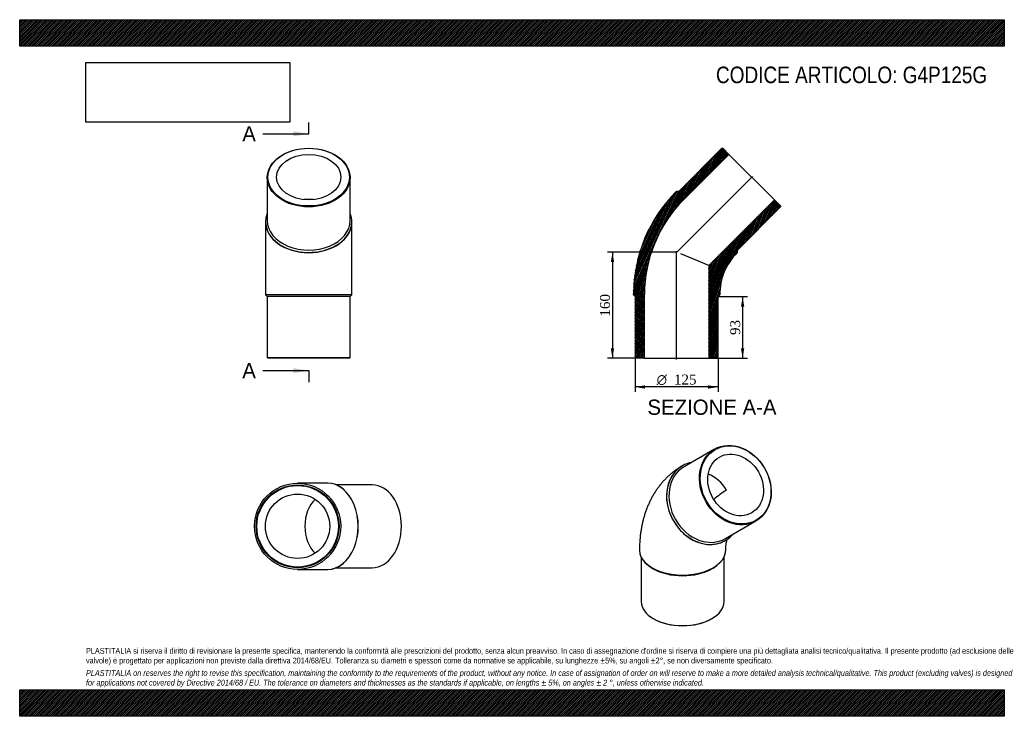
# Model space of a CAD drawing. Header units: millimetres. Extents: x 0 to 1485, y 0 to 1050.
import ezdxf
from ezdxf.enums import TextEntityAlignment as Align
from ezdxf.lldxf.tags import DXFTag

# ---------------------------------------------------------------- set-up
doc = ezdxf.new("R2010")
doc.units = ezdxf.units.MM
doc.header["$LTSCALE"] = 5
for name, color, linetype in [('Default', 7, 'Continuous'), ('DV4_Default', 7, 'Continuous'), ('G4P125G', 7, 'Continuous')]:
    doc.layers.add(name, color=color, linetype=linetype)
doc.styles.add('SEACAD_Solid_Edge_ANSI', font='seans.ttf')
doc.styles.add('SEACAD_Solid_Edge_ANSI1_Symbols', font='semeca1.ttf')
doc.styles.add('SEACAD_Times_New_Roman', font='times.ttf')
tags = doc.linetypes.add('CENTER2', pattern=[28.575, 19.05, -3.175, 3.175, -3.175]).pattern_tags.tags
tags[10:11] = [DXFTag(74, 4), DXFTag(75, 0), DXFTag(340, '0'), DXFTag(46, 0.0), DXFTag(50, 0.0), DXFTag(44, 0.0), DXFTag(45, 0.0)]
tags[8:9] = [DXFTag(74, 4), DXFTag(75, 0), DXFTag(340, '0'), DXFTag(46, 0.0), DXFTag(50, 0.0), DXFTag(44, 0.0), DXFTag(45, 0.0)]
tags[6:7] = [DXFTag(74, 4), DXFTag(75, 0), DXFTag(340, '0'), DXFTag(46, 0.0), DXFTag(50, 0.0), DXFTag(44, 0.0), DXFTag(45, 0.0)]
tags[4:5] = [DXFTag(74, 4), DXFTag(75, 0), DXFTag(340, '0'), DXFTag(46, 0.0), DXFTag(50, 0.0), DXFTag(44, 0.0), DXFTag(45, 0.0)]
doc.dimstyles.new('ANSImm', dxfattribs={"dimtxt": 15, "dimasz": 15, "dimexe": 7.5, "dimexo": 0, "dimgap": 3.75, "dimtad": 1, "dimdsep": 46, "dimtxsty": 'SEACAD_Times_New_Roman', "dimblk1": '_SE_FILLED', "dimblk2": '_SE_FILLED', "dimsah": 1, "dimcen": 7.5, "dimazin": 0, "dimtfac": 0.85, "dimtdec": 3, "dimtofl": 0, "dimtmove": 0, "dimatfit": 3, "dimfxl": 1, "dimarcsym": 0})
picture_1 = doc.add_image_def('image1.jpg', size_in_pixel=(4302, 1260))

# ---------------------------------------------------------------- blocks, each defined once
blk = doc.blocks.new('SE')
at = {"layer": 'G4P125G', "color": 7, "linetype": 'Continuous'}
for p, q in [((1048, 402.7), (1002, 376.1)), ((999.5, 377.6), (999.3, 377.4)), ((1064.5, 267.9), (1110.5, 294.4)), ((1064.3, 264.8), (1064.5, 265)), ((934.8, 250.4), (934.8, 250)), ((937.3, 239.7), (937.3, 172.8)), ((1062.3, 172.8), (1062.3, 239.7)), ((1064.8, 250), (1064.8, 250.4)), ((953.8, 223.4), (955.6, 222.4)), ((1044, 222.4), (1045.8, 223.4)), ((955.6, 147.3), (956.3, 146.9)), ((1043.3, 146.9), (1044, 147.3))]:
    blk.add_line(p, q, dxfattribs=at)
blk.add_arc((1122.6, 244.3), 111.9, 120.3497, 132.5474, dxfattribs=at)
for centre, major_axis in [((1079.3, 348.5), (31.3, -54.1)), ((1079.8, 348.8), (-30.8, 53.3)), ((1079.8, 348.8), (24.3, -42))]:
    blk.add_ellipse(centre, major_axis=major_axis, ratio=0.816497, dxfattribs=at)
for centre, major_axis, ratio, start_param, end_param in [((1033.3, 322), (31.3, -54.1), 0.816497, 3.141593, 6.283185), ((1032, 321.3), (-32.5, 56.3), 0.816497, 0, 3.419839), ((1031.8, 321.1), (-32.5, 56.3), 0.816497, 0, 3.141593), ((1032, 321.3), (-32.5, 56.3), 0.816497, 6.004938, 6.283185), ((1031.8, 321.1), (24.3, -42), 0.816497, 1.570796, 2.366451), ((999.8, 250.4), (65, 0), 0.57735, 3.141383, 6.283166), ((999.8, 250), (-65, 0), 0.57735, 0, 3.141593), ((999.8, 247.9), (-62.5, 0), 0.57735, 0.785398, 2.356195), ((999.8, 172.8), (62.5, 0), 0.57735, 3.141593, 6.283185), ((999.8, 172), (-61.5, 0), 0.57735, 0.785398, 2.356195)]:
    blk.add_ellipse(centre, major_axis=major_axis, ratio=ratio, start_param=start_param, end_param=end_param, dxfattribs=at)
for points, knots in [([(999.3, 377.4), (998, 376.6), (995.5, 375.2), (991.3, 372.4), (987.1, 369.4), (983, 366.1), (979.1, 362.7), (975.2, 359), (971.6, 355.2), (968.1, 351.3), (964.7, 347.1), (961.5, 342.8), (958.5, 338.4), (955.6, 333.7), (952.9, 328.9), (950.4, 324), (948.1, 318.9), (945.9, 313.6), (943.9, 308.2), (942.1, 302.6), (940.5, 296.9), (939.1, 291.1), (937.9, 285.1), (936.8, 279), (936, 272.8), (935.4, 266.5), (935, 260.2), (934.8, 254.6), (934.8, 251.6), (934.8, 250.4)], [0, 0, 0, 0, 0.028073, 0.063528, 0.098975, 0.134448, 0.169981, 0.20561, 0.241368, 0.277291, 0.313412, 0.349765, 0.386384, 0.423299, 0.46054, 0.498135, 0.536107, 0.574473, 0.613249, 0.65244, 0.692047, 0.732059, 0.772461, 0.813226, 0.854323, 0.895711, 0.937348, 0.979187, 1, 1, 1, 1]), ([(1064.8, 250.4), (1064.8, 250.9), (1064.8, 252.2), (1064.9, 254.3), (1065, 256.6), (1065.3, 258.7), (1065.5, 260.5), (1065.8, 262.2), (1066.2, 263.6), (1066.5, 264.8), (1066.8, 265.8), (1067.1, 266.4), (1067.2, 266.7), (1067.2, 266.8)], [0, 0, 0, 0, 0.0248788, 0.0711082, 0.1171425, 0.1629992, 0.2087476, 0.2544755, 0.3002662, 0.3462327, 0.3925267, 0.4393318, 0.4552302, 0.4552302, 0.4552302, 0.4552302])]:
    blk.add_open_spline(points, degree=3, knots=knots, dxfattribs=at)
blk = doc.blocks.new('SE1')
at = {"layer": 'G4P125G', "color": 7, "linetype": 'Continuous'}
for p, q in [((373.4, 812), (373.4, 747)), ((498.4, 747), (498.4, 812)), ((370.9, 745.2), (370.9, 744.8)), ((370.9, 744.8), (370.9, 635.6)), ((500.9, 744.8), (500.9, 745.2)), ((500.9, 635.6), (500.9, 744.8)), ((370.9, 635.6), (500.9, 635.6)), ((370.9, 635.6), (370.9, 635.1)), ((500.9, 635.1), (370.9, 635.1)), ((370.9, 635.1), (373.4, 632.6)), ((498.4, 632.6), (373.4, 632.6)), ((373.4, 632.6), (373.4, 540.6)), ((498.4, 632.6), (500.9, 635.1)), ((498.4, 540.6), (498.4, 632.6)), ((500.9, 635.1), (500.9, 635.6)), ((373.4, 540.6), (498.4, 540.6)), ((373.4, 540.6), (374.4, 539.6)), ((497.4, 539.6), (374.4, 539.6)), ((497.4, 539.6), (498.4, 540.6))]:
    blk.add_line(p, q, dxfattribs=at)
for centre, major_axis in [((435.9, 812), (-62.5, 0)), ((435.9, 812.7), (-61.5, 0)), ((435.9, 812.7), (48.5, 0))]:
    blk.add_ellipse(centre, major_axis=major_axis, ratio=0.707107, dxfattribs=at)
for centre, major_axis, start_param, end_param in [((435.9, 744.8), (48.5, 0), 1.427081, 1.714512), ((435.9, 745.2), (65, 0), 2.863346, 6.283185), ((435.9, 745.2), (65, 0), 0, 0.278247), ((435.9, 744.8), (65, 0), 3.141593, 6.283185), ((435.9, 747), (-62.5, 0), 0, 3.141593)]:
    blk.add_ellipse(centre, major_axis=major_axis, ratio=0.707107, start_param=start_param, end_param=end_param, dxfattribs=at)
blk = doc.blocks.new('SE2')
at = {"layer": 'G4P125G', "color": 7, "linetype": 'Continuous'}
for p, q in [((464.4, 351.4), (419.1, 351.4)), ((464.7, 351.4), (464.4, 351.4)), ((531.6, 348.9), (477.4, 348.9)), ((477.4, 223.9), (531.6, 223.9)), ((419.1, 221.4), (464.4, 221.4)), ((464.4, 221.4), (464.7, 221.4))]:
    blk.add_line(p, q, dxfattribs=at)
for radius in [65, 62.5, 61.5, 48.5]:
    blk.add_circle((419.1, 286.4), radius, dxfattribs=at)
for centre, major_axis, start_param, end_param in [((464.4, 286.4), (0, -65), 0, 3.141593), ((464.7, 286.4), (0, -65), 0, 3.141593), ((531.6, 286.4), (0, 62.5), 3.141593, 6.283185), ((464.4, 286.4), (0, -48.5), 3.719881, 5.704897)]:
    blk.add_ellipse(centre, major_axis=major_axis, ratio=0.707107, start_param=start_param, end_param=end_param, dxfattribs=at)
blk = doc.blocks.new('SE4')
at = {"color": 7, "linetype": 'Continuous', "style": 'SEACAD_Solid_Edge_ANSI'}
blk.add_text('A', height=23, dxfattribs=at).set_placement((335.7, 889.5), align=Align.TOP_LEFT)
blk = doc.blocks.new('SE5')
at = {"color": 7, "linetype": 'Continuous', "style": 'SEACAD_Solid_Edge_ANSI'}
blk.add_text('A', height=23, dxfattribs=at).set_placement((335.7, 532.6), align=Align.TOP_LEFT)
blk = doc.blocks.new('SEANNOT_GROUP')
at = {"linetype": 'Continuous'}
blk.add_hatch(color=7, dxfattribs=at).paths.add_polyline_path([(412.9, 874.2), (435.9, 878), (412.9, 881.9)])
at = {"color": 7, "linetype": 'Continuous'}
blk.add_lwpolyline([(366.9, 878), (435.9, 878)], dxfattribs=at)
blk = doc.blocks.new('SEANNOT_GROUP1')
at = {"linetype": 'Continuous'}
blk.add_hatch(color=7, dxfattribs=at).paths.add_polyline_path([(412.9, 517.2), (435.9, 521.1), (412.9, 524.9)])
at = {"color": 7, "linetype": 'Continuous'}
blk.add_lwpolyline([(366.9, 521.1), (435.9, 521.1)], dxfattribs=at)
blk = doc.blocks.new('SE3')
at = {"layer": 'Default', "color": 7, "linetype": 'CENTER2'}
for p, q in [((435.9, 878), (435.9, 895.3)), ((435.9, 521.1), (435.9, 503.8))]:
    blk.add_line(p, q, dxfattribs=at)
at = {"layer": 'Default', "color": 7, "linetype": 'CENTER2', "const_width": 0.0001}
blk.add_lwpolyline([(435.9, 878), (435.9, 521.1)], dxfattribs=at)
at = {"layer": 'Default'}
for name in ['SE4', 'SEANNOT_GROUP', 'SE5', 'SEANNOT_GROUP1']:
    blk.add_blockref(name, (0, 0), dxfattribs=at)
blk = doc.blocks.new('SE6')
at = {"layer": 'G4P125G', "linetype": 'Continuous'}
h = blk.add_hatch(dxfattribs=at)
h.set_pattern_fill('LINE', scale=0.629921, angle=65, style=0)
edge = h.paths.add_edge_path()
edge.add_line((994, 791.1), (990.5, 791.1))
edge.add_line((990.5, 791.1), (990.1, 790.8))
edge.add_arc((1145.3, 635.6), 219.5, 135, 180)
edge.add_line((925.8, 635.6), (925.8, 635.1))
edge.add_line((925.8, 635.1), (928.3, 632.6))
edge.add_line((928.3, 632.6), (928.3, 540.6))
edge.add_line((928.3, 540.6), (929.3, 539.6))
edge.add_line((929.3, 539.6), (942.3, 539.6))
edge.add_line((942.3, 539.6), (942.3, 635.6))
edge.add_arc((1145.3, 635.6), 203, 135, 180, ccw=False)
edge.add_line((1001.8, 779.1), (1069.7, 847))
edge.add_line((1069.7, 847), (1060.5, 856.2))
edge.add_line((1060.5, 856.2), (1059.1, 856.2))
edge.add_line((1059.1, 856.2), (994, 791.1))
h = blk.add_hatch(dxfattribs=at)
h.set_pattern_fill('LINE', scale=0.629921, angle=70, style=0)
edge = h.paths.add_edge_path()
edge.add_line((1082.4, 699.2), (1082.4, 702.8))
edge.add_line((1082.4, 702.8), (1147.5, 767.8))
edge.add_line((1147.5, 767.8), (1147.5, 769.2))
edge.add_line((1147.5, 769.2), (1138.3, 778.4))
edge.add_line((1138.3, 778.4), (1039.3, 679.5))
edge.add_line((1039.3, 679.5), (1039.3, 539.6))
edge.add_line((1039.3, 539.6), (1052.3, 539.6))
edge.add_line((1052.3, 539.6), (1053.3, 540.6))
edge.add_line((1053.3, 540.6), (1053.3, 632.6))
edge.add_line((1053.3, 632.6), (1055.8, 635.1))
edge.add_line((1055.8, 635.1), (1055.8, 635.6))
edge.add_arc((1145.3, 635.6), 89.5, 135, 180, ccw=False)
edge.add_line((1082, 698.9), (1082.4, 699.2))
at = {"layer": 'DV4_Default', "color": 7, "linetype": 'CENTER2'}
for p, q in [((990, 698.7), (1105.2, 813.9)), ((990.8, 537.8), (990.8, 701))]:
    blk.add_line(p, q, dxfattribs=at)
at = {"layer": 'G4P125G', "color": 7, "linetype": 'Continuous'}
for p, q in [((1059.1, 856.2), (994, 791.1)), ((1001.8, 779.1), (1069.7, 847)), ((1059.1, 856.2), (1060.5, 856.2)), ((1069.7, 847), (1060.5, 856.2)), ((1069.7, 847), (1138.3, 778.4)), ((990.1, 790.8), (990.5, 791.1)), ((994, 791.1), (990.5, 791.1)), ((1138.3, 778.4), (1039.3, 679.5)), ((1147.5, 769.2), (1138.3, 778.4)), ((1082.4, 702.8), (1147.5, 767.8)), ((1147.5, 769.2), (1147.5, 767.8)), ((1082.4, 699.2), (1082, 698.9)), ((1082.4, 699.2), (1082.4, 702.8)), ((1039.3, 679.5), (996.9, 697)), ((1039.3, 679.5), (1039.3, 539.6)), ((925.8, 635.1), (925.8, 635.6)), ((925.8, 635.1), (928.3, 632.6)), ((928.3, 632.6), (928.3, 540.6)), ((942.3, 539.6), (942.3, 635.6)), ((1053.3, 632.6), (1055.8, 635.1)), ((1053.3, 540.6), (1053.3, 632.6)), ((1055.8, 635.6), (1055.8, 635.1)), ((929.3, 539.6), (928.3, 540.6)), ((942.3, 539.6), (929.3, 539.6)), ((942.3, 539.6), (1039.3, 539.6)), ((1052.3, 539.6), (1039.3, 539.6)), ((1053.3, 540.6), (1052.3, 539.6))]:
    blk.add_line(p, q, dxfattribs=at)
for radius in [219.5, 203, 89.5]:
    blk.add_arc((1145.3, 635.6), radius, 135, 180, dxfattribs=at)
blk = doc.blocks.new('DMBLK43')
at = {"layer": 'Default', "linetype": 'Continuous'}
for points in [[(1092.8, 617.6), (1090.3, 632.6), (1087.8, 617.6)], [(1092.8, 554.6), (1087.8, 554.6), (1090.3, 539.6)]]:
    blk.add_hatch(color=7, dxfattribs=at).paths.add_polyline_path(points)
at = {"layer": 'Default', "color": 7, "linetype": 'Continuous'}
for p, q in [((1053.3, 632.6), (1097.8, 632.6)), ((1090.3, 632.6), (1090.3, 539.6)), ((1039.3, 539.6), (1097.8, 539.6))]:
    blk.add_line(p, q, dxfattribs=at)
at = {"layer": 'Default', "color": 7, "linetype": 'Continuous', "style": 'SEACAD_Times_New_Roman'}
blk.add_text('93', height=15, rotation=90, dxfattribs=at).set_placement((1071.6, 574.7), align=Align.TOP_LEFT)
blk = doc.blocks.new('_SE_FILLED')
at = {"color": 0}
blk.add_line((0, 0), (-1, 0), dxfattribs=at)
blk.add_solid([(0, 0), (-1, -0.1665), (-1, 0.1665), (0, 0)], dxfattribs=at)
blk = doc.blocks.new('GDimGGroup')
at = {"layer": 'Default', "linetype": 'Continuous'}
for points in [[(943.3, 493.9), (943.3, 498.9), (928.3, 496.4)], [(1038.3, 493.9), (1053.3, 496.4), (1038.3, 498.9)]]:
    blk.add_hatch(color=7, dxfattribs=at).paths.add_polyline_path(points)
at = {"layer": 'Default', "color": 7, "linetype": 'Continuous'}
for p, q in [((928.3, 540.6), (928.3, 488.9)), ((1053.3, 540.6), (1053.3, 488.9)), ((1053.3, 496.4), (928.3, 496.4))]:
    blk.add_line(p, q, dxfattribs=at)
for s, style, p in [('O', 'SEACAD_Solid_Edge_ANSI1_Symbols', (960.7, 515.1)), ('125', 'SEACAD_Times_New_Roman', (986.8, 515.1))]:
    blk.add_text(s, height=15, dxfattribs=dict(at, style=style)).set_placement(p, align=Align.TOP_LEFT)
blk = doc.blocks.new('DMBLK44')
at = {"layer": 'Default', "linetype": 'Continuous'}
for points in [[(891.5, 684.6), (896.5, 684.6), (894, 699.6)], [(891.5, 554.6), (894, 539.6), (896.5, 554.6)]]:
    blk.add_hatch(color=7, dxfattribs=at).paths.add_polyline_path(points)
at = {"layer": 'Default', "color": 7, "linetype": 'Continuous'}
for p, q in [((990.8, 699.6), (886.5, 699.6)), ((894, 699.6), (894, 539.6)), ((942.3, 539.6), (886.5, 539.6))]:
    blk.add_line(p, q, dxfattribs=at)
at = {"layer": 'Default', "color": 7, "linetype": 'Continuous', "style": 'SEACAD_Times_New_Roman'}
blk.add_text('160', height=15, rotation=90, dxfattribs=at).set_placement((875.2, 602.5), align=Align.TOP_LEFT)

msp = doc.modelspace()

# ---------------------------------------------------------------- hatches: boundary and pattern name
at = {"layer": 'Default', "linetype": 'Continuous'}
h = msp.add_hatch(dxfattribs=at)
h.set_pattern_fill('LINE', scale=0.629921, angle=45, style=0)
h.paths.add_polyline_path([(1485, 1010), (1485, 1050), (0, 1050), (0, 1010)])
for points in [[(1485, 1010), (1485, 1050), (0, 1050), (0, 1010)], [(1485, 0), (1485, 40), (0, 40), (0, 0)]]:
    msp.add_hatch(color=7, dxfattribs=at).paths.add_polyline_path(points)
h = msp.add_hatch(dxfattribs=at)
h.set_pattern_fill('LINE', scale=0.629921, angle=45, style=0)
h.paths.add_polyline_path([(1485, 0), (1485, 40), (0, 40), (0, 0)])

# ---------------------------------------------------------------- linework, layer by layer
at = {"layer": 'Default', "color": 7, "linetype": 'Continuous'}
for p, q in [((0, 1050), (1485, 1050)), ((0, 1010), (0, 1050)), ((1485, 1050), (1485, 1010)), ((1485, 1010), (0, 1010)), ((0, 40), (1485, 40)), ((0, 0), (0, 40)), ((1485, 40), (1485, 0)), ((1485, 0), (0, 0))]:
    msp.add_line(p, q, dxfattribs=at)

# ---------------------------------------------------------------- block references
at = {"layer": 'Default'}
for name in ['SE3', 'SE1', 'SE6', 'GDimGGroup', 'SE', 'SE2']:
    msp.add_blockref(name, (0, 0), dxfattribs=at)

# ---------------------------------------------------------------- texts
at = {"layer": 'Default', "color": 7, "linetype": 'Continuous', "style": 'SEACAD_Solid_Edge_ANSI'}
msp.add_text('SEZIONE A-A', height=23, dxfattribs=at).set_placement((946.698, 477.417), align=Align.TOP_LEFT)
at = {"layer": 'Default', "attachment_point": 1}
for s, insert, char_height, width in [('{\\fArial Narrow|b0||i0||c0|p34;\\C7;\\H25.;\\W1.;CODICE ARTICOLO: G4P125G}', (1050.179, 979.34), 25, 409.05104), ("{\\fArial Narrow|b0||i0||c0|p34;\\C7;\\H8.75;\\W1.;PLASTITALIA si riserva il diritto di revisionare la presente specifica, mantenendo la conformità alle prescrizioni del prodotto, senza alcun preavviso. In caso di assegnazione d'ordine si riserva di compiere una più dettagliata analisi tecnico/qualitativa. Il presente prodotto (ad esclusione delle \\P}{\\fArial Narrow|b0||i0||c0|p34;\\C7;\\H8.75;\\W1.;valvole) è progettato per applicazioni non previste dalla direttiva 2014/68/EU. Tolleranza su diametri e spessori come da normative se applicabile, su lunghezze ±5%, su angoli ±2°, se non diversamente specificato.\\P}{\\fArial Narrow|b0||i0||c0|p34;\\C7;\\H2.5;\\W1.;   \\P}{\\fArial Narrow|b0||i1||c0|p34;\\C7;\\H8.75;\\W1.;PLASTITALIA on reserves the right to revise this specification, maintaining the conformity to the requirements of the product, without any notice. In case of assignation of order on will reserve to make a more detailed analysis technical/qualitative. This product (excluding valves) is designed \\P}{\\fArial Narrow|b0||i1||c0|p34;\\C7;\\H8.75;\\W1.;for applications not covered by Directive 2014/68 / EU. The tolerance on diameters and thicknesses as the standards if applicable, on lengths ± 5%, on angles ± 2 °, unless otherwise indicated.\\P}", (100, 103.012), 8.75, 1285)]:
    msp.add_mtext(s, dxfattribs=dict(at, insert=insert, char_height=char_height, width=width))

# ---------------------------------------------------------------- dimensions: what is measured, and where the dimension line sits
at = {"layer": 'Default', "color": 7, "linetype": 'Continuous'}
for base, p1, p2, picture, middle in [((875.834, 559.732), (990.832, 699.575), (942.332, 539.575), 'DMBLK44', (893.974, 619.575)), ((1090.346, 539.575), (1053.332, 632.575), (1039.332, 539.575), 'DMBLK43', (1090.346, 586.075))]:
    dim = msp.add_linear_dim(base=base, p1=p1, p2=p2, angle=90, text='\\A1;<>', dimstyle='ANSImm', dxfattribs=at)
    dim.commit()
    dim.dimension.update_dxf_attribs({"geometry": picture, "text_midpoint": middle, "dimtype": 160})

# ---------------------------------------------------------------- pictures from other files: only their frames are drawn
image = msp.add_image(picture_1, insert=(100, 895.516), size_in_units=(307.286, 90))
image.dxf.flags = 7

doc.saveas('drawing.dxf')
